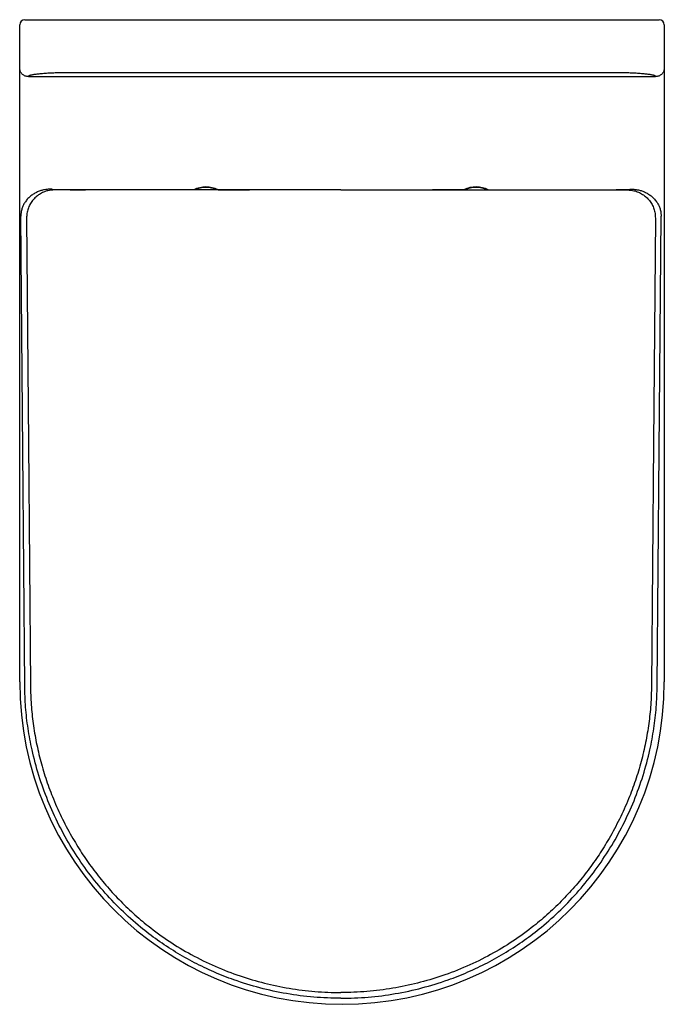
# Model space of a CAD drawing. Header units: millimetres. Extents: x 798.483 to 798.853, y 1113.453 to 1114.018.
import ezdxf

# ---------------------------------------------------------------- set-up
doc = ezdxf.new("R2010")
doc.units = ezdxf.units.MM
doc.layers.add('SANINDUSA', color=3, linetype='Continuous')

msp = doc.modelspace()

# ---------------------------------------------------------------- linework, layer by layer
at = {"layer": 'SANINDUSA'}
for p, q in [((798.4861826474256, 1114.017959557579), (798.5131826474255, 1114.017959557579)), ((798.5131826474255, 1114.017959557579), (798.8231826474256, 1114.017959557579)), ((798.8231826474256, 1114.017959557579), (798.8501826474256, 1114.017959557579)), ((798.4831826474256, 1113.990353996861), (798.4831826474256, 1114.014959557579)), ((798.8531826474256, 1114.014959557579), (798.8531826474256, 1113.990353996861)), ((798.4831826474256, 1113.980315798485), (798.4831826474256, 1113.990277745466)), ((798.8531826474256, 1113.990277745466), (798.8531826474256, 1113.980315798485)), ((798.4881826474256, 1113.985296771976), (798.8481826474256, 1113.985296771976)), ((798.8231826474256, 1113.987560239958), (798.5131826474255, 1113.987560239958)), ((798.4831826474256, 1113.637959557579), (798.4831826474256, 1113.980315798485)), ((798.8531826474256, 1113.980315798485), (798.8531826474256, 1113.637959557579)), ((798.6675887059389, 1113.920267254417), (798.5031218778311, 1113.920267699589)), ((798.5208673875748, 1113.920338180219), (798.5208730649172, 1113.920338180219)), ((798.592817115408, 1113.920362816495), (798.520873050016, 1113.92036281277)), ((798.520873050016, 1113.92036281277), (798.5208730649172, 1113.920338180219)), ((798.5971227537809, 1113.920362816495), (798.592817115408, 1113.920362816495)), ((798.5971227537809, 1113.920362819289), (798.6001219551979, 1113.920362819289)), ((798.6001219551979, 1113.920362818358), (798.6120554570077, 1113.920362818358)), ((798.6120554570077, 1113.920362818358), (798.6150546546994, 1113.920362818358)), ((798.6193603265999, 1113.920362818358), (798.6150546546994, 1113.920362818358)), ((798.6675887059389, 1113.920362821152), (798.6193603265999, 1113.920362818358)), ((798.6675887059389, 1113.920362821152), (798.7158170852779, 1113.920362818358)), ((798.6675887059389, 1113.920267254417), (798.8320555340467, 1113.920267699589)), ((798.7158170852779, 1113.920362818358), (798.7201227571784, 1113.920362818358)), ((798.7231219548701, 1113.920362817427), (798.7201227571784, 1113.920362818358)), ((798.7350554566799, 1113.920362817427), (798.7231219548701, 1113.920362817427)), ((798.7380546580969, 1113.920362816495), (798.7350554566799, 1113.920362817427)), ((798.7380546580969, 1113.920362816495), (798.7423602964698, 1113.920362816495)), ((798.7423602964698, 1113.920362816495), (798.8143043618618, 1113.92036281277)), ((798.8143043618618, 1113.92036281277), (798.8143043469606, 1113.920338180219)), ((798.814310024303, 1113.920338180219), (798.8143043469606, 1113.920338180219)), ((798.487124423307, 1113.904159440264), (798.4881957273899, 1113.774908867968)), ((798.8480529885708, 1113.904159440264), (798.8469816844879, 1113.774908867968)), ((798.4881957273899, 1113.774908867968), (798.4893450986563, 1113.635789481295)), ((798.8469816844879, 1113.774908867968), (798.8458323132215, 1113.635789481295)), ((798.6675886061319, 1113.459676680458), (798.6675887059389, 1113.459676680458)), ((798.6675888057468, 1113.459676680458), (798.6675887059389, 1113.459676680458))]:
    msp.add_line(p, q, dxfattribs=at)
at = {"layer": 'SANINDUSA', "flags": 128}
for points in [[(798.4881826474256, 1113.985296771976), (798.4877213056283, 1113.985318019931), (798.4872638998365, 1113.985381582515), (798.4868143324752, 1113.985486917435), (798.4863764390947, 1113.985633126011), (798.4859539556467, 1113.985818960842), (798.4855504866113, 1113.986042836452), (798.4851694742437, 1113.986302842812), (798.4848141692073, 1113.98659676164), (798.4844876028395, 1113.986922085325), (798.4841925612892, 1113.987276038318), (798.483931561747, 1113.987655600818), (798.4837068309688, 1113.988057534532), (798.4835202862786, 1113.988478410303), (798.4833735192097, 1113.988914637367), (798.4832677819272, 1113.989362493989), (798.4832039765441, 1113.989818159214), (798.4831826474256, 1113.990277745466)], [(798.8531826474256, 1113.990277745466), (798.8531613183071, 1113.989818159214), (798.853097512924, 1113.989362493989), (798.8529917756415, 1113.988914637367), (798.8528450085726, 1113.988478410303), (798.8526584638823, 1113.988057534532), (798.8524337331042, 1113.987655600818), (798.852172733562, 1113.987276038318), (798.8518776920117, 1113.986922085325), (798.8515511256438, 1113.98659676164), (798.8511958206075, 1113.986302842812), (798.85081480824, 1113.986042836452), (798.8504113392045, 1113.985818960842), (798.8499888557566, 1113.985633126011), (798.8495509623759, 1113.985486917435), (798.8491013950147, 1113.985381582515), (798.8486439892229, 1113.985318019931), (798.8481826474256, 1113.985296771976)], [(798.5131826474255, 1113.987560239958), (798.5122011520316, 1113.987558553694), (798.5112211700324, 1113.9875534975), (798.5102442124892, 1113.987545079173), (798.5092717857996, 1113.987533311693), (798.5083053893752, 1113.987518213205), (798.5073465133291, 1113.98749980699), (798.5063966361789, 1113.987478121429), (798.5054572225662, 1113.987453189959), (798.5045297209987, 1113.987425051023), (798.5036155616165, 1113.987393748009), (798.5027161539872, 1113.987359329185), (798.5018328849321, 1113.98732184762), (798.5009671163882, 1113.98728136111), (798.5001201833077, 1113.987237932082), (798.4992933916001, 1113.987191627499), (798.4984880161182, 1113.98714251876), (798.4977052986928, 1113.987090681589), (798.4969464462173, 1113.987036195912), (798.4962126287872, 1113.986979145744), (798.495504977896, 1113.986919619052), (798.4948245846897, 1113.986857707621), (798.4941724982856, 1113.986793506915), (798.4935497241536, 1113.986727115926), (798.4929572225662, 1113.986658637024), (798.4923959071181, 1113.9865881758), (798.4918666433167, 1113.986515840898), (798.4913702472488, 1113.986441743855), (798.4909074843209, 1113.986365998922), (798.4904790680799, 1113.986288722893), (798.4900856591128, 1113.986210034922), (798.4897278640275, 1113.986130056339), (798.4894062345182, 1113.986048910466), (798.4891212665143, 1113.985966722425), (798.4888733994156, 1113.985883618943), (798.4886630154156, 1113.985799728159), (798.4884904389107, 1113.985715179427), (798.4883559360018, 1113.985630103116), (798.4882597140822, 1113.985544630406), (798.4882019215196, 1113.98545889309), (798.4881826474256, 1113.98537302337)], [(798.8481826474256, 1113.98537302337), (798.8481633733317, 1113.98545889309), (798.8481055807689, 1113.985544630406), (798.8480093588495, 1113.985630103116), (798.8478748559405, 1113.985715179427), (798.8477022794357, 1113.985799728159), (798.8474918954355, 1113.985883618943), (798.847244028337, 1113.985966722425), (798.846959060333, 1113.986048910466), (798.8466374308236, 1113.986130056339), (798.8462796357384, 1113.986210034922), (798.8458862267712, 1113.986288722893), (798.8454578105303, 1113.986365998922), (798.8449950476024, 1113.986441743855), (798.8444986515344, 1113.986515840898), (798.8439693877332, 1113.9865881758), (798.843408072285, 1113.986658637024), (798.8428155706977, 1113.986727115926), (798.8421927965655, 1113.986793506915), (798.8415407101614, 1113.986857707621), (798.8408603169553, 1113.986919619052), (798.8401526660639, 1113.986979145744), (798.8394188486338, 1113.987036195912), (798.8386599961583, 1113.987090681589), (798.8378772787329, 1113.98714251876), (798.8370719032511, 1113.987191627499), (798.8362451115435, 1113.987237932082), (798.835398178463, 1113.98728136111), (798.8345324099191, 1113.98732184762), (798.833649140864, 1113.987359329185), (798.8327497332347, 1113.987393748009), (798.8318355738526, 1113.987425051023), (798.830908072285, 1113.987453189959), (798.8299686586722, 1113.987478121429), (798.829018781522, 1113.98749980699), (798.828059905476, 1113.987518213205), (798.8270935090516, 1113.987533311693), (798.8261210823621, 1113.987545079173), (798.8251441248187, 1113.9875534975), (798.8241641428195, 1113.987558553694), (798.8231826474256, 1113.987560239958)], [(798.4860554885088, 1113.635767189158), (798.4849456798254, 1113.770454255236), (798.4838356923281, 1113.905141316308)], [(798.849121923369, 1113.635767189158), (798.8502317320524, 1113.770454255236), (798.8513417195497, 1113.905141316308)]]:
    msp.add_lwpolyline(points, dxfattribs=at)
at = {"layer": 'SANINDUSA'}
for centre, radius, start, end in [((798.4861826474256, 1114.014959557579), 0.003, 90, 180), ((798.8501826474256, 1114.014959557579), 0.003, 0, 90), ((798.5900887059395, 1113.905710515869), 0.01625000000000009, 64.37979051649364, 115.6202163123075), ((798.5900887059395, 1113.905710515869), 0.01600000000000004, 66.31514568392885, 113.6848611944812), ((798.7450887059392, 1113.905710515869), 0.01625000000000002, 89.16011173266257, 115.6202094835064), ((798.7450887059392, 1113.905710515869), 0.01600000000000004, 66.31513880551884, 113.6848543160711), ((798.7450887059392, 1113.905710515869), 0.01625000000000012, 64.37978368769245, 89.16011173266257), ((798.6681826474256, 1113.637959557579), 0.1850000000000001, 180, 0)]:
    msp.add_arc(centre, radius, start, end, dxfattribs=at)
for centre, major_axis, ratio, start_param, end_param in [((798.5208661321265, 1113.920886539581), (0.02094172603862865, -3.289773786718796e-08), 0.0261858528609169, 3.569304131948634, 4.712448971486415), ((798.8143112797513, 1113.920886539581), (0.02094172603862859, 3.289773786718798e-08), 0.02618585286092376, 4.712328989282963, 5.855473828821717)]:
    msp.add_ellipse(centre, major_axis=major_axis, ratio=ratio, start_param=start_param, end_param=end_param, dxfattribs=at)
for points, knots in [([(798.5018108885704, 1113.920659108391), (798.5014736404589, 1113.920673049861), (798.5007990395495, 1113.920700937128), (798.4995526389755, 1113.9206571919), (798.498205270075, 1113.920518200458), (798.4966360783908, 1113.920234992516), (798.4948315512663, 1113.919729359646), (798.492881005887, 1113.918933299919), (798.4909575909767, 1113.917858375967), (798.4891666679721, 1113.916530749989), (798.4875281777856, 1113.914933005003), (798.4862088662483, 1113.913219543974), (798.4851747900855, 1113.911388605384), (798.4844230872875, 1113.909502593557), (798.4840395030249, 1113.907848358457), (798.4838926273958, 1113.906631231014), (798.483840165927, 1113.905888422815), (798.4838372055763, 1113.905394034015), (798.4838356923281, 1113.905141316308)], [0, 0, 0, 0, 0.0624498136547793, 0.124919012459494, 0.1848063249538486, 0.2498807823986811, 0.3316166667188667, 0.4160834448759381, 0.4999491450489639, 0.5857663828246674, 0.6673386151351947, 0.7501462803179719, 0.8126206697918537, 0.8750736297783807, 0.9375043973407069, 0.9585422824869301, 0.9788079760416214, 0.9999999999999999, 0.9999999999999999, 0.9999999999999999, 0.9999999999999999]), ([(798.5031218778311, 1113.920267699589), (798.5018785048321, 1113.920185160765), (798.4997365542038, 1113.920042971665), (798.4968438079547, 1113.919055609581), (798.4944531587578, 1113.917808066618), (798.4923131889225, 1113.916162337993), (798.4904728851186, 1113.914191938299), (798.4889936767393, 1113.911935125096), (798.4879133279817, 1113.909466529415), (798.4872377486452, 1113.906848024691), (798.48716219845, 1113.905055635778), (798.487124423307, 1113.904159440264)], [0, 0, 0, 0, 0.147634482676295, 0.254328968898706, 0.3610221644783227, 0.4675012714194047, 0.5739795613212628, 0.6804819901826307, 0.7869840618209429, 0.893491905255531, 1, 1, 1, 1]), ([(798.8320555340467, 1113.920267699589), (798.8332989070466, 1113.920185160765), (798.8354408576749, 1113.920042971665), (798.838333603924, 1113.919055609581), (798.8407242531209, 1113.917808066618), (798.8428642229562, 1113.916162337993), (798.8447045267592, 1113.914191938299), (798.8461837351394, 1113.911935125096), (798.847264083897, 1113.909466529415), (798.8479396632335, 1113.906848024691), (798.8480152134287, 1113.905055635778), (798.8480529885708, 1113.904159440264)], [0, 0, 0, 0, 0.147634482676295, 0.254328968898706, 0.3610221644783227, 0.4675012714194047, 0.5739795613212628, 0.6804819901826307, 0.7869840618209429, 0.893491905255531, 1, 1, 1, 1]), ([(798.8333665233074, 1113.920659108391), (798.8337037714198, 1113.920673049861), (798.8343783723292, 1113.920700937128), (798.8356247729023, 1113.9206571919), (798.8369721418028, 1113.920518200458), (798.8385413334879, 1113.920234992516), (798.8403458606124, 1113.919729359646), (798.8422964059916, 1113.918933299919), (798.844219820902, 1113.917858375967), (798.8460107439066, 1113.916530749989), (798.8476492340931, 1113.914933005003), (798.8489685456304, 1113.913219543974), (798.8500026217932, 1113.911388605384), (798.8507543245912, 1113.909502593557), (798.8511379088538, 1113.907848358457), (798.8512847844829, 1113.906631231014), (798.8513372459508, 1113.905888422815), (798.8513402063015, 1113.905394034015), (798.8513417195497, 1113.905141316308)], [0, 0, 0, 0, 0.0624498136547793, 0.124919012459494, 0.1848063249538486, 0.2498807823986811, 0.3316166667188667, 0.4160834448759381, 0.4999491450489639, 0.5857663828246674, 0.6673386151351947, 0.7501462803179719, 0.8126206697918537, 0.8750736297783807, 0.9375043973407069, 0.9585422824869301, 0.9788079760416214, 0.9999999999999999, 0.9999999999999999, 0.9999999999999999, 0.9999999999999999]), ([(798.6675887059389, 1113.456392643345), (798.6623774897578, 1113.45652425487), (798.651935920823, 1113.456787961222), (798.6363797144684, 1113.458878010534), (798.6210483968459, 1113.462171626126), (798.6071231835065, 1113.466457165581), (798.594610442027, 1113.471406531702), (798.5834372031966, 1113.476730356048), (798.5726394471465, 1113.482807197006), (798.562296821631, 1113.489602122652), (798.551757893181, 1113.497645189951), (798.5412159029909, 1113.50711202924), (798.5308661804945, 1113.518090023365), (798.5214472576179, 1113.529877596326), (798.5129804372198, 1113.542450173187), (798.505550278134, 1113.55576096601), (798.4991959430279, 1113.569729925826), (798.4940102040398, 1113.584172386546), (798.4902996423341, 1113.598029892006), (798.4878781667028, 1113.611146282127), (798.4864148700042, 1113.623421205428), (798.4861752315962, 1113.631653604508), (798.4860554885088, 1113.635767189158)], [0, 0, 0, 0, 0.05522553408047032, 0.1106538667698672, 0.166080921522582, 0.2213046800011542, 0.2648831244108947, 0.3086191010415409, 0.3524021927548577, 0.3961259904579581, 0.4396941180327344, 0.4928212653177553, 0.5461331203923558, 0.5994525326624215, 0.6525901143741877, 0.7066320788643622, 0.7608613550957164, 0.8150859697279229, 0.8691215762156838, 0.9127317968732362, 0.9563936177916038, 1, 1, 1, 1]), ([(798.4893450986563, 1113.635789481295), (798.4894433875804, 1113.63215323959), (798.4896400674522, 1113.624876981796), (798.4908172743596, 1113.614016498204), (798.4926424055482, 1113.603114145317), (798.4952010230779, 1113.592218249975), (798.4984745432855, 1113.581373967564), (798.5025884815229, 1113.570348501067), (798.5075590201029, 1113.559166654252), (798.511659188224, 1113.551774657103), (798.5137142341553, 1113.548069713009)], [0, 0, 0, 0, 0.118515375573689, 0.2371537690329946, 0.3556775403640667, 0.4786111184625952, 0.6016703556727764, 0.7246097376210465, 0.8619716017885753, 1, 1, 1, 1]), ([(798.6675887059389, 1113.456392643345), (798.6727999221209, 1113.45652425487), (798.6832414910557, 1113.456787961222), (798.6987976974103, 1113.458878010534), (798.7141290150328, 1113.462171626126), (798.7280542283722, 1113.466457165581), (798.7405669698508, 1113.471406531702), (798.7517402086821, 1113.476730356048), (798.7625379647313, 1113.482807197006), (798.7728805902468, 1113.489602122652), (798.7834195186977, 1113.497645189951), (798.7939615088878, 1113.50711202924), (798.8043112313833, 1113.518090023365), (798.8137301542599, 1113.529877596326), (798.8221969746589, 1113.542450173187), (798.8296271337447, 1113.55576096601), (798.8359814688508, 1113.569729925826), (798.841167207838, 1113.584172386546), (798.8448777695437, 1113.598029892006), (798.8472992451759, 1113.611146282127), (798.8487625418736, 1113.623421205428), (798.8490021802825, 1113.631653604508), (798.849121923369, 1113.635767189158)], [0, 0, 0, 0, 0.05522553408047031, 0.1106538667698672, 0.166080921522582, 0.2213046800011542, 0.2648831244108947, 0.3086191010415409, 0.3524021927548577, 0.3961259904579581, 0.4396941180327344, 0.4928212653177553, 0.5461331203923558, 0.5994525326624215, 0.6525901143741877, 0.7066320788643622, 0.7608613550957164, 0.8150859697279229, 0.8691215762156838, 0.9127317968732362, 0.9563936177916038, 1, 1, 1, 1]), ([(798.8458323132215, 1113.635789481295), (798.8457340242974, 1113.63215323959), (798.8455373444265, 1113.624876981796), (798.8443601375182, 1113.614016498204), (798.8425350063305, 1113.603114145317), (798.8399763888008, 1113.592218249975), (798.8367028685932, 1113.581373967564), (798.8325889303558, 1113.570348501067), (798.8276183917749, 1113.559166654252), (798.8235182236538, 1113.551774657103), (798.8214631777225, 1113.548069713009)], [0, 0, 0, 0, 0.118515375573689, 0.2371537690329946, 0.3556775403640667, 0.4786111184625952, 0.6016703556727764, 0.7246097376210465, 0.8619716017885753, 1, 1, 1, 1]), ([(798.5137142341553, 1113.548069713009), (798.5155945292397, 1113.544960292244), (798.5193568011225, 1113.538738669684), (798.5256943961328, 1113.529856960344), (798.5325952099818, 1113.521246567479), (798.5401164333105, 1113.51299362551), (798.5482349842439, 1113.505143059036), (798.5577507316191, 1113.497054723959), (798.5688265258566, 1113.489009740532), (798.5817094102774, 1113.481258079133), (798.5953483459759, 1113.474578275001), (798.6093977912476, 1113.469119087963), (798.6236000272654, 1113.46492531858), (798.637964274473, 1113.461937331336), (798.6526597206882, 1113.46003534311), (798.6626123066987, 1113.459796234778), (798.6675886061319, 1113.459676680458)], [0, 0, 0, 0, 0.05864324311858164, 0.1173389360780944, 0.1759806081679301, 0.23669276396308, 0.2974657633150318, 0.3581746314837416, 0.4381701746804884, 0.5181664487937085, 0.6005998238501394, 0.6830330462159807, 0.761204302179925, 0.8393758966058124, 0.9196878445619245, 1, 1, 1, 1]), ([(798.8214631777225, 1113.548069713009), (798.8195828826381, 1113.544960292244), (798.8158206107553, 1113.538738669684), (798.8094830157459, 1113.529856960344), (798.8025822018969, 1113.521246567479), (798.7950609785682, 1113.51299362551), (798.7869424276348, 1113.505143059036), (798.7774266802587, 1113.497054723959), (798.7663508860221, 1113.489009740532), (798.7534680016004, 1113.481258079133), (798.7398290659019, 1113.474578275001), (798.7257796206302, 1113.469119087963), (798.7115773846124, 1113.46492531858), (798.6972131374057, 1113.461937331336), (798.6825176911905, 1113.46003534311), (798.67256510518, 1113.459796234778), (798.6675888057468, 1113.459676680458)], [0, 0, 0, 0, 0.05864324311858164, 0.1173389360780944, 0.1759806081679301, 0.23669276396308, 0.2974657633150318, 0.3581746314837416, 0.4381701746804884, 0.5181664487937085, 0.6005998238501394, 0.6830330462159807, 0.761204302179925, 0.8393758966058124, 0.9196878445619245, 1, 1, 1, 1])]:
    msp.add_open_spline(points, degree=3, knots=knots, dxfattribs=at)

doc.saveas('drawing.dxf')
